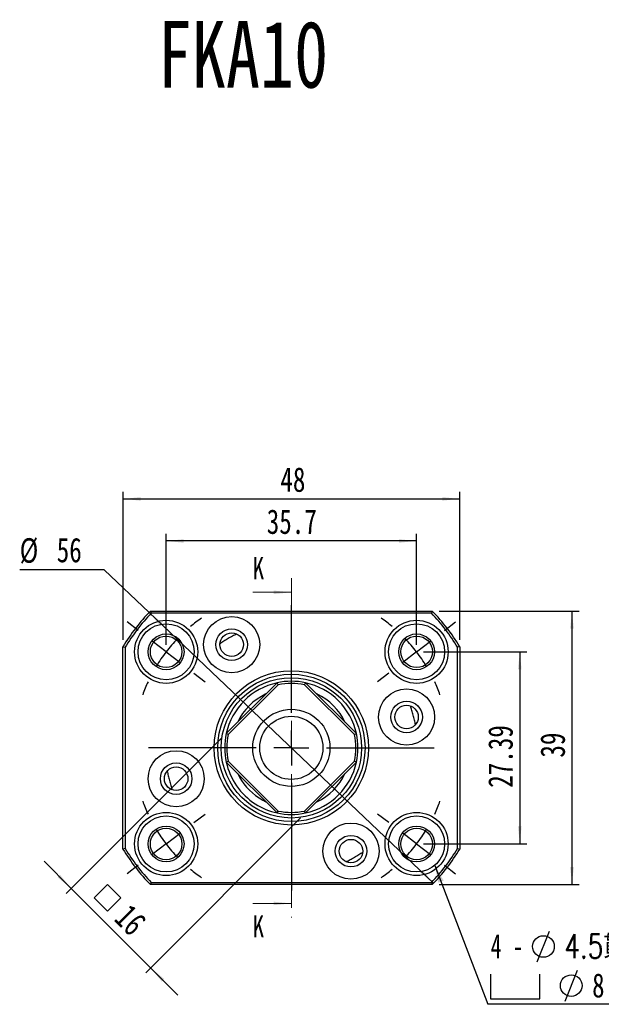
# Model space of a CAD drawing. Header units: millimetres. Extents: x 29 to 347, y 49 to 193.
# Tile 6 of 12: x 111 to 194, y 53 to 193. Entities that reach past the tile are written whole.
import ezdxf

# ---------------------------------------------------------------- set-up
doc = ezdxf.new("R2010")
doc.units = ezdxf.units.MM
doc.linetypes.add('CENTER', pattern=[10.16, 6.35, -1.27, 1.27, -1.27])
doc.layers.add('FORMAT', color=7, linetype='Continuous')
doc.styles.add('SLDTEXTSTYLE0', font='TXT', dxfattribs={"width": 0.75})
doc.styles.add('SLDTEXTSTYLE1', font='TXT', dxfattribs={"width": 0.666667})
doc.styles.add('SLDTEXTSTYLE2', font='TXT', dxfattribs={"width": 0.75, "bigfont": 'bigfont'})
doc.dimstyles.new('SLDDIMSTYLE0', dxfattribs={"dimtxt": 3.5, "dimasz": 2.5, "dimexe": 0, "dimexo": 0.0625, "dimgap": 0.875, "dimtad": 1, "dimdec": 1, "dimrnd": 1e-09, "dimzin": 12, "dimdsep": 46, "dimtxsty": 'SLDTEXTSTYLE0', "dimsah": 1, "dimcen": 0.09, "dimadec": 0, "dimazin": 3, "dimtfac": 1, "dimtdec": 1, "dimtofl": 0, "dimtmove": 0, "dimatfit": 3, "dimfxl": 0, "dimfrac": 2, "dimtolj": 1, "dimtzin": 12, "dimarcsym": 0})
doc.dimstyles.new('SLDDIMSTYLE1', dxfattribs={"dimtxt": 3.5, "dimasz": 2.5, "dimexe": 0, "dimexo": 0.0625, "dimgap": 0.875, "dimtad": 1, "dimrnd": 1e-09, "dimzin": 12, "dimdsep": 46, "dimtxsty": 'SLDTEXTSTYLE0', "dimsah": 1, "dimcen": 0.09, "dimadec": 0, "dimazin": 3, "dimtfac": 1, "dimtofl": 0, "dimtmove": 0, "dimatfit": 3, "dimfxl": 0, "dimfrac": 2, "dimtolj": 1, "dimtzin": 12, "dimarcsym": 0})
doc.dimstyles.new('SLDDIMSTYLE2', dxfattribs={"dimtxt": 3.5, "dimasz": 2.5, "dimexe": 0, "dimexo": 0.0625, "dimgap": 0.875, "dimtad": 0, "dimtih": 1, "dimtoh": 1, "dimrnd": 1e-09, "dimzin": 12, "dimdsep": 46, "dimtxsty": 'SLDTEXTSTYLE0', "dimsah": 1, "dimcen": 0, "dimadec": 0, "dimazin": 3, "dimtfac": 1, "dimtmove": 0, "dimatfit": 3, "dimfxl": 0, "dimfrac": 2, "dimtolj": 1, "dimtzin": 12, "dimarcsym": 0})
doc.dimstyles.new('SLDDIMSTYLE3', dxfattribs={"dimtxt": 3.5, "dimasz": 2.5, "dimexe": 0, "dimexo": 0.0625, "dimgap": 0.875, "dimtad": 1, "dimrnd": 1e-09, "dimzin": 12, "dimdsep": 46, "dimtxsty": 'SLDTEXTSTYLE0', "dimsah": 1, "dimcen": 0.09, "dimadec": 0, "dimazin": 3, "dimtfac": 1, "dimtmove": 0, "dimatfit": 0, "dimfxl": 0, "dimfrac": 2, "dimtolj": 1, "dimtzin": 12, "dimarcsym": 0})
doc.dimstyles.new('SLDDIMSTYLE4', dxfattribs={"dimtxt": 0.18, "dimasz": 2.5, "dimexe": 0, "dimexo": 0.0625, "dimgap": 0, "dimtad": 0, "dimtih": 1, "dimtoh": 1, "dimdec": 0, "dimrnd": 1e-09, "dimzin": 0, "dimdsep": 46, "dimtxsty": 'Standard', "dimsah": 1, "dimcen": 0.09, "dimadec": 0, "dimazin": 0, "dimtfac": 2.5, "dimtdec": 0, "dimtofl": 0, "dimtmove": 0, "dimatfit": 3, "dimfxl": 0, "dimfrac": 2, "dimtolj": 1, "dimtzin": 0, "dimarcsym": 0})

# ---------------------------------------------------------------- blocks, each defined once
blk = doc.blocks.new('_D')
at = {"layer": 'FORMAT', "color": 7}
for p, q in [((131.97, 104.14), (131.97, 119.94)), ((167.67, 104.14), (167.67, 119.94)), ((167.67, 118.94), (131.97, 118.94))]:
    blk.add_line(p, q, dxfattribs=at)
for points in [[(131.97, 118.94), (134.47, 118.69), (134.47, 119.19)], [(167.67, 118.94), (165.17, 119.19), (165.17, 118.69)]]:
    blk.add_solid(points, dxfattribs=at)
at = {"layer": 'FORMAT', "color": 7, "insert": (146.31, 123.45), "char_height": 3.5, "attachment_point": 1, "style": 'SLDTEXTSTYLE0'}
blk.add_mtext('35.7', dxfattribs=at)
blk = doc.blocks.new('_D_1')
at = {"layer": 'FORMAT', "color": 7}
for p, q in [((125.82, 104.86), (125.82, 125.94)), ((173.82, 104.86), (173.82, 125.94)), ((125.82, 124.94), (173.82, 124.94))]:
    blk.add_line(p, q, dxfattribs=at)
for points in [[(125.82, 124.94), (128.32, 124.69), (128.32, 125.19)], [(173.82, 124.94), (171.32, 125.19), (171.32, 124.69)]]:
    blk.add_solid(points, dxfattribs=at)
at = {"layer": 'FORMAT', "color": 7, "insert": (148.25, 129.45), "char_height": 3.5, "attachment_point": 1, "style": 'SLDTEXTSTYLE0'}
blk.add_mtext('48', dxfattribs=at)
blk = doc.blocks.new('_D_2')
at = {"layer": 'FORMAT', "color": 7}
for p, q in [((168.67, 103.14), (183.38, 103.14)), ((182.38, 103.14), (182.38, 75.74)), ((168.67, 75.74), (183.38, 75.74))]:
    blk.add_line(p, q, dxfattribs=at)
for points in [[(182.38, 103.14), (182.13, 100.64), (182.63, 100.64)], [(182.38, 75.74), (182.63, 78.24), (182.13, 78.24)]]:
    blk.add_solid(points, dxfattribs=at)
at = {"layer": 'FORMAT', "color": 7, "insert": (177.87, 83.75), "char_height": 3.5, "attachment_point": 1, "rotation": 90, "style": 'SLDTEXTSTYLE0'}
blk.add_mtext('27.39', dxfattribs=at)
blk = doc.blocks.new('_D_3')
at = {"layer": 'FORMAT', "color": 7}
for p, q in [((170.91, 108.94), (190.82, 108.94)), ((189.82, 108.94), (189.82, 69.94)), ((170.91, 69.94), (190.82, 69.94))]:
    blk.add_line(p, q, dxfattribs=at)
for points in [[(189.82, 108.94), (189.57, 106.44), (190.07, 106.44)], [(189.82, 69.94), (190.07, 72.44), (189.57, 72.44)]]:
    blk.add_solid(points, dxfattribs=at)
at = {"layer": 'FORMAT', "color": 7, "insert": (185.31, 88.05), "char_height": 3.5, "attachment_point": 1, "rotation": 90, "style": 'SLDTEXTSTYLE0'}
blk.add_mtext('39', dxfattribs=at)
blk = doc.blocks.new('_D_4')
at = {"layer": 'FORMAT', "color": 7}
for p, q in [((123.13, 114.83), (111.09, 114.83)), ((129.53, 108.74), (123.13, 114.83)), ((170.1, 70.14), (129.53, 108.74))]:
    blk.add_line(p, q, dxfattribs=at)
for points in [[(129.53, 108.74), (131.17, 106.84), (131.52, 107.2)], [(170.1, 70.14), (168.46, 72.04), (168.12, 71.68)]]:
    blk.add_solid(points, dxfattribs=at)
at = {"layer": 'FORMAT', "color": 7, "char_height": 3.5, "attachment_point": 1, "style": 'SLDTEXTSTYLE0'}
for s, insert in [('%%c', (111.09, 119.34)), ('56', (116.37, 119.4))]:
    blk.add_mtext(s, dxfattribs=dict(at, insert=insert))
blk = doc.blocks.new('SW_SYMBOL_MOD_BOX')
at = {"layer": 'FORMAT', "color": 0}
for p, q in [((200, 200), (200, 800)), ((200, 800), (800, 800)), ((800, 800), (800, 200)), ((200, 200), (800, 200))]:
    blk.add_line(p, q, dxfattribs=at)
blk = doc.blocks.new('_D_5')
at = {"layer": 'FORMAT', "color": 7}
for p, q in [((139.83, 90.77), (117.74, 68.67)), ((151.14, 79.45), (129.05, 57.36)), ((118.44, 69.38), (114.56, 73.27)), ((118.44, 69.38), (129.76, 58.07)), ((129.76, 58.07), (133.65, 54.18))]:
    blk.add_line(p, q, dxfattribs=at)
for points in [[(118.44, 69.38), (116.85, 71.33), (116.5, 70.97)], [(129.76, 58.07), (131.35, 56.12), (131.7, 56.48)]]:
    blk.add_solid(points, dxfattribs=at)
at = {"layer": 'FORMAT', "color": 7, "xscale": 0.004470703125, "yscale": 0.004470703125, "zscale": 0.004470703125, "rotation": 315.0000000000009}
blk.add_blockref('SW_SYMBOL_MOD_BOX', (120.45, 68.06), dxfattribs=at)
at = {"layer": 'FORMAT', "color": 7, "insert": (126.87, 67.41), "char_height": 3.5, "attachment_point": 1, "rotation": 315, "style": 'SLDTEXTSTYLE0'}
blk.add_mtext('16', dxfattribs=at)
blk = doc.blocks.new('SW_SYMBOL_HOLE_DIAM')
at = {"layer": 'FORMAT', "color": 0}
blk.add_line((300, 0), (700, 1000), dxfattribs=at)
blk.add_circle((500, 500), 350, dxfattribs=at)
blk = doc.blocks.new('SW_SYMBOL_HOLE_SPOT')
at = {"layer": 'FORMAT', "color": 0}
for p, q in [((0, 875), (0, 75)), ((1600, 75), (1600, 875)), ((0, 75), (1600, 75))]:
    blk.add_line(p, q, dxfattribs=at)
blk = doc.blocks.new('SW_SYMBOL_HOLE_DEPTH')
at = {"layer": 'FORMAT', "color": 0}
for p, q in [((0, 875), (800, 875)), ((400, 875), (400, 75)), ((100, 555), (400, 75)), ((700, 555), (400, 75))]:
    blk.add_line(p, q, dxfattribs=at)
blk = doc.blocks.new('SW_NOTE_0')
at = {"layer": 'FORMAT', "color": 0}
blk.add_line((25.93, 0), (0, 0), dxfattribs=at)
at = {"layer": 'FORMAT', "color": 0, "xscale": 0.004393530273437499, "yscale": 0.004393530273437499, "zscale": 0.004393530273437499}
for name, p in [('SW_SYMBOL_HOLE_DIAM', (5.72, 6.05)), ('SW_SYMBOL_HOLE_SPOT', (0.39, 0.47)), ('SW_SYMBOL_HOLE_DIAM', (9.68, 0.47)), ('SW_SYMBOL_HOLE_DEPTH', (17.41, 0.47))]:
    blk.add_blockref(name, p, dxfattribs=at)
at = {"layer": 'FORMAT', "color": 0, "attachment_point": 1}
for s, insert, char_height, style in [('4 -', (0.39, 10.01), 3.44, 'SLDTEXTSTYLE1'), ('4.5\\M+18AD1\\M+190FA', (10.91, 10.01), 3.4396, 'SLDTEXTSTYLE2'), ('8', (14.87, 4.42), 3.44, 'SLDTEXTSTYLE0'), ('4', (22.33, 4.42), 3.44, 'SLDTEXTSTYLE0')]:
    blk.add_mtext(s, dxfattribs=dict(at, insert=insert, char_height=char_height, style=style))
blk = doc.blocks.new('SW_CENTERMARKSYMBOL_0')
at = {"layer": 'FORMAT', "color": 0}
for p, q in [((0, 5), (0, 13.5)), ((0, 0), (0, 2.5)), ((-5, 0), (-13.5, 0)), ((0, 0), (-2.5, 0)), ((0, 0), (0, -2.5)), ((0, 0), (2.5, 0)), ((5, 0), (13.5, 0)), ((0, -5), (0, -13.5))]:
    blk.add_line(p, q, dxfattribs=at)
blk = doc.blocks.new('SW_CENTERMARKSYMBOL_1')
at = {"layer": 'FORMAT', "color": 0}
for p, q in [((-17.85, -8.7), (-17.85, 6.65)), ((-39.67, 3.04), (-41.25, 4.26)), ((3.97, 3.04), (5.55, 4.26)), ((-35.7, 0), (-37.68, 1.52)), ((0, 0), (1.98, 1.52)), ((-35.7, 0), (-33.72, -1.52)), ((0, 0), (-1.98, -1.52)), ((-31.73, -3.04), (-30.15, -4.26)), ((-3.97, -3.04), (-5.55, -4.26)), ((-17.85, -13.7), (-17.85, -11.2)), ((-22.85, -13.7), (-38.2, -13.7)), ((-17.85, -13.7), (-20.35, -13.7)), ((-17.85, -13.7), (-17.85, -16.2)), ((-17.85, -13.7), (-15.35, -13.7)), ((-12.85, -13.7), (2.5, -13.7)), ((-17.85, -18.7), (-17.85, -34.05)), ((-31.73, -24.35), (-30.15, -23.13)), ((-3.97, -24.35), (-5.55, -23.13)), ((-35.7, -27.39), (-33.72, -25.87)), ((0, -27.39), (-1.98, -25.87)), ((-35.7, -27.39), (-37.68, -28.92)), ((0, -27.39), (1.98, -28.92)), ((-39.67, -30.44), (-41.25, -31.66)), ((3.97, -30.44), (5.55, -31.66))]:
    blk.add_line(p, q, dxfattribs=at)
for start, end in [(124.6746, 129.7676), (50.2324, 55.3254), (136.1338, 142.5), (37.5, 43.8662), (142.5, 148.8662), (31.1338, 37.5), (155.2324, 160.3254), (19.6746, 24.7676), (199.6746, 204.7676), (335.2324, 340.3254), (211.1338, 217.5), (322.5, 328.8662), (217.5, 223.8662), (316.1338, 322.5), (230.2324, 235.3254), (304.6746, 309.7676)]:
    blk.add_arc((-17.85, -13.7), 22.5, start, end, dxfattribs=at)

msp = doc.modelspace()

# ---------------------------------------------------------------- linework, layer by layer
at = {"color": 7, "linetype": 'CENTER', "lineweight": 18}
msp.add_line((149.8169, 113.6196), (149.8169, 65.2596), dxfattribs=at)
at = {"color": 7, "linetype": 'Continuous', "lineweight": 18}
for p, q in [((144.3169, 111.6196), (149.8169, 111.6196)), ((144.3169, 67.2596), (149.8169, 67.2596))]:
    msp.add_line(p, q, dxfattribs=at)
at = {"color": 7, "linetype": 'Continuous', "lineweight": 25}
for p, q in [((129.7234, 108.9396), (169.9105, 108.9396)), ((129.7234, 108.9396), (129.8507, 108.6396)), ((169.7832, 108.6396), (129.8507, 108.6396)), ((169.9105, 108.9396), (169.7832, 108.6396)), ((125.8169, 103.8618), (126.1169, 103.7783)), ((125.8169, 75.0173), (125.8169, 103.8618)), ((126.1169, 103.7783), (126.1169, 75.1008)), ((173.8169, 103.8618), (173.5169, 103.7783)), ((173.5169, 75.1008), (173.5169, 103.7783)), ((173.8169, 103.8618), (173.8169, 75.0173)), ((140.5372, 91.4736), (147.7829, 98.7193)), ((147.9324, 98.4445), (140.812, 91.3241)), ((147.9324, 98.4445), (147.7829, 98.7193)), ((151.7015, 98.4445), (151.8509, 98.7193)), ((158.8219, 91.3241), (151.7015, 98.4445)), ((151.8509, 98.7193), (159.0966, 91.4736)), ((140.812, 91.3241), (140.5372, 91.4736)), ((158.8219, 91.3241), (159.0966, 91.4736)), ((140.5372, 87.4055), (140.812, 87.555)), ((147.7829, 80.1599), (140.5372, 87.4055)), ((140.812, 87.555), (147.9324, 80.4346)), ((151.7015, 80.4346), (158.8219, 87.555)), ((159.0966, 87.4055), (151.8509, 80.1599)), ((159.0966, 87.4055), (158.8219, 87.555)), ((147.7829, 80.1599), (147.9324, 80.4346)), ((151.8509, 80.1599), (151.7015, 80.4346)), ((126.1169, 75.1008), (125.8169, 75.0173)), ((173.5169, 75.1008), (173.8169, 75.0173)), ((129.8507, 70.2396), (129.7234, 69.9396)), ((129.8507, 70.2396), (169.7832, 70.2396)), ((169.7832, 70.2396), (169.9105, 69.9396)), ((169.9105, 69.9396), (129.7234, 69.9396))]:
    msp.add_line(p, q, dxfattribs=at)
at = {"color": 7, "linetype": 'Continuous', "lineweight": 25, "flags": 128}
msp.add_lwpolyline([(145.2125, 82.2947), (145.766, 81.9669), (146.1911, 81.7517)], dxfattribs=at)
at = {"color": 7, "linetype": 'Continuous', "lineweight": 25}
for centre, radius in [((141.3169, 104.162), 4), ((131.9665, 103.1367), 4.5), ((131.9665, 103.1367), 4), ((167.6674, 103.1367), 4.5), ((167.6674, 103.1367), 4), ((131.9665, 103.1367), 2.55), ((131.9665, 103.1367), 2.25), ((141.3169, 104.162), 2.25), ((141.3169, 104.162), 1.675), ((167.6674, 103.1367), 2.55), ((167.6674, 103.1367), 2.25), ((149.8169, 89.4396), 11), ((149.8169, 89.4396), 10.5), ((149.8169, 89.4396), 10), ((166.2377, 93.8395), 4), ((166.2377, 93.8395), 2.25), ((166.2377, 93.8395), 1.675), ((149.8169, 89.4396), 5.5), ((149.8169, 89.4396), 4.5), ((133.3962, 85.0396), 4), ((133.3962, 85.0396), 2.25), ((133.3962, 85.0396), 1.675), ((131.9665, 75.7424), 4.5), ((167.6674, 75.7424), 4.5), ((131.9665, 75.7424), 4), ((158.3169, 74.7171), 4), ((167.6674, 75.7424), 4), ((131.9665, 75.7424), 2.55), ((131.9665, 75.7424), 2.25), ((167.6674, 75.7424), 2.55), ((167.6674, 75.7424), 2.25), ((158.3169, 74.7171), 2.25), ((158.3169, 74.7171), 1.675)]:
    msp.add_circle(centre, radius, dxfattribs=at)
for radius, start, end in [(28, 135.858835, 148.997281), (27.7, 136.120753, 148.825604), (27.7, 31.174396, 43.879247), (28, 31.002719, 44.141165), (9.5, 102.363102, 167.636898), (9.5, 77.636898, 102.363102), (9.2, 78.179882, 101.820118), (9.5, 12.363102, 77.636898), (8.5, 115.250077, 154.749923), (8.5, 25.250077, 64.749923), (9.5, 167.636898, 192.363102), (9.2, 168.179882, 191.820118), (9.2, 348.179882, 11.820118), (9.5, 347.636898, 12.363102), (9.5, 192.363102, 237.200423), (9.5, 282.363102, 347.636898), (8.5, 205.250077, 237.200423), (8.5, 295.250077, 334.749923), (9.5, 237.200423, 257.636898), (9.5, 257.636898, 282.363102), (9.2, 258.179882, 281.820118), (28, 211.002719, 224.141165), (27.7, 211.174396, 223.879247), (27.7, 316.120753, 328.825604), (28, 315.858835, 328.997281)]:
    msp.add_arc((149.8169, 89.4396), radius, start, end, dxfattribs=at)
for points in [[(142.0401, 105.6729), (141.8417, 105.5778), (141.6431, 105.4783), (141.2361, 105.2643), (141.0256, 105.1485), (140.7124, 104.9677), (140.6068, 104.9053), (140.4033, 104.7823), (140.3046, 104.7212), (140.0144, 104.538), (139.8282, 104.4153), (139.6469, 104.2912)], [(167.5099, 92.75), (167.4695, 92.9661), (167.4247, 93.1837), (167.3233, 93.6323), (167.266, 93.8655), (167.1724, 94.2149), (167.1394, 94.333), (167.0733, 94.5614), (167.0399, 94.6725), (166.938, 95.0003), (166.8677, 95.2119), (166.7947, 95.4191)], [(132.124, 86.1291), (132.1644, 85.913), (132.2092, 85.6954), (132.3105, 85.2468), (132.3679, 85.0136), (132.4615, 84.6642), (132.4945, 84.5461), (132.5606, 84.3177), (132.594, 84.2066), (132.6959, 83.8788), (132.7662, 83.6672), (132.8392, 83.46)], [(157.5938, 73.2063), (157.7921, 73.3013), (157.9908, 73.4008), (158.3978, 73.6148), (158.6082, 73.7306), (158.9215, 73.9115), (159.027, 73.9738), (159.2305, 74.0969), (159.3292, 74.1579), (159.6195, 74.3411), (159.8057, 74.4638), (159.9869, 74.5879)]]:
    msp.add_open_spline(points, degree=3, knots=[0, 0, 0, 0, 0.25, 0.25, 0.5, 0.5, 0.625, 0.625, 0.75, 0.75, 1, 1, 1, 1], dxfattribs=at)
at = {"color": 7, "linetype": 'Continuous', "lineweight": 18}
for points in [[(149.8169, 111.6196), (147.3169, 111.8696), (147.3169, 111.3696)], [(149.8169, 67.2596), (147.3169, 67.5096), (147.3169, 67.0096)]]:
    msp.add_solid(points, dxfattribs=at)

# ---------------------------------------------------------------- block references
at = {"layer": 'FORMAT', "color": 7}
for name, p in [('SW_CENTERMARKSYMBOL_1', (167.6674, 103.1367)), ('SW_CENTERMARKSYMBOL_0', (149.8169, 89.4396)), ('SW_NOTE_0', (177.8333, 52.8754))]:
    msp.add_blockref(name, p, dxfattribs=at)

# ---------------------------------------------------------------- texts
at = {"color": 7, "linetype": 'Continuous', "char_height": 3.175, "attachment_point": 1, "style": 'SLDTEXTSTYLE0'}
for insert in [(144.3169, 116.6638), (144.3169, 65.5798)]:
    msp.add_mtext('K', dxfattribs=dict(at, insert=insert))
at = {"layer": 'FORMAT', "color": 7, "insert": (130.7687, 193.1018), "char_height": 9.525, "attachment_point": 1, "style": 'SLDTEXTSTYLE0'}
msp.add_mtext('FKA10', dxfattribs=at)

# ---------------------------------------------------------------- dimensions: what is measured, and where the dimension line sits
at = {"layer": 'FORMAT', "color": 7}
for base, p1, p2, angle, picture, middle in [((173.8169, 124.9396), (125.8169, 103.8618), (173.8169, 103.8618), 0, '_D_1', (150.8395, 124.9396)), ((189.8169, 69.9396), (169.9105, 108.9396), (169.9105, 69.9396), 90, '_D_3', (189.8169, 90.6389)), ((182.3782, 75.7424), (167.6674, 103.1367), (167.6674, 75.7424), 90, '_D_2', (182.3782, 89.5658))]:
    dim = msp.add_linear_dim(base=base, p1=p1, p2=p2, angle=angle, dimstyle='SLDDIMSTYLE1', dxfattribs=at)
    dim.commit()
    dim.dimension.update_dxf_attribs({"geometry": picture, "text_midpoint": middle, "dimtype": 160})
dim = msp.add_linear_dim(base=(131.9665, 118.9396), p1=(167.6674, 103.1367), p2=(131.9665, 103.1367), dimstyle='SLDDIMSTYLE0', dxfattribs=at)
dim.commit()
dim.dimension.update_dxf_attribs({"geometry": '_D', "text_midpoint": (150.8395, 118.9396), "dimtype": 160})
dim = msp.add_diameter_dim_2p(p1=(129.5326, 108.741), p2=(170.1013, 70.1381), dimstyle='SLDDIMSTYLE2', dxfattribs=at)
dim.commit()
dim.dimension.update_dxf_attribs({"geometry": '_D_4', "text_midpoint": (116.3184, 117.6371), "dimtype": 163})
dim = msp.add_linear_dim(base=(129.7587, 58.0676), p1=(140.5372, 91.4736), p2=(151.8509, 80.1599), angle=315, text='{\\fGDT;o}<>', dimstyle='SLDDIMSTYLE3', dxfattribs=at)
dim.commit()
dim.dimension.update_dxf_attribs({"geometry": '_D_5', "text_midpoint": (123.7054, 64.1209), "dimtype": 160})

# ---------------------------------------------------------------- leaders
msp.add_leader([(170.2532, 72.6906), (177.8333, 52.8754)], dimstyle='SLDDIMSTYLE4', dxfattribs=at)

doc.saveas('drawing.dxf')
